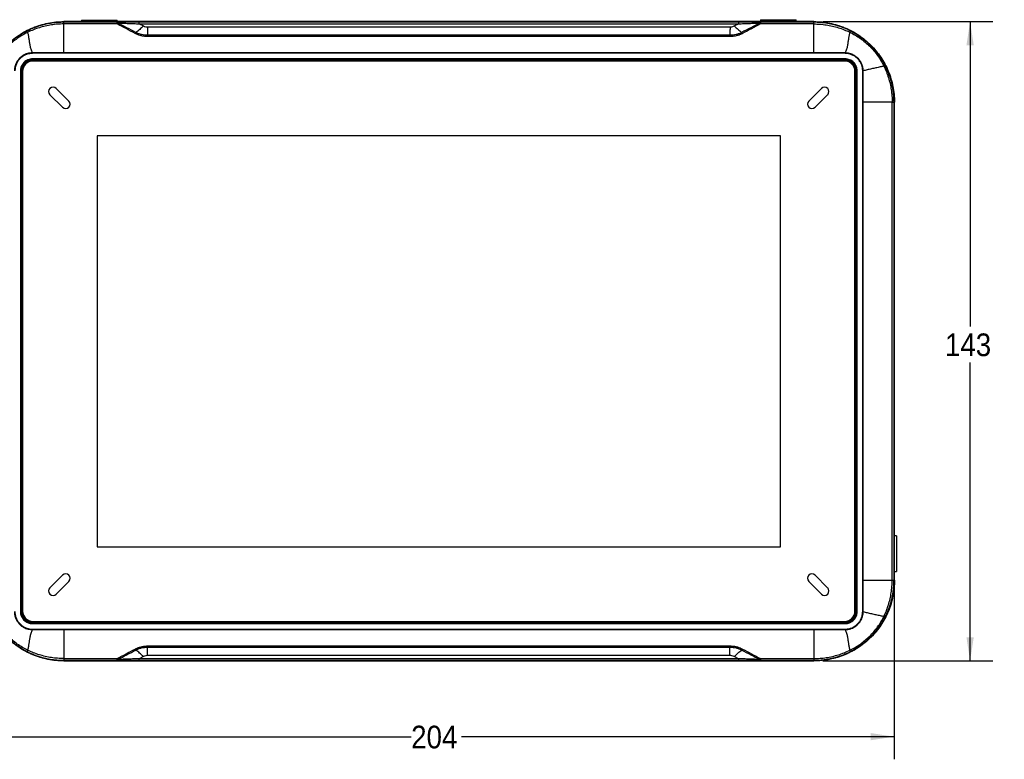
# Model space of a CAD drawing. Extents: x 3 to 428, y 3 to 275.
# Tile 17 of 42: x 79 to 217, y 94 to 198. Entities that reach past the tile are written whole.
import ezdxf

# ---------------------------------------------------------------- set-up
doc = ezdxf.new("R2010")
doc.units = 0
doc.linetypes.add('SLD-SOLID', pattern=[0])
doc.layers.get('0').update_dxf_attribs({"linetype": 'CONTINUOUS'})
doc.layers.add('DIMENSION', color=7, linetype='SLD-SOLID')
doc.styles.add('SLDTEXTSTYLE1', font='Gothic.ttf', dxfattribs={"width": 0.913})
doc.dimstyles.new('SLDDIMSTYLE0', dxfattribs={"dimtxt": 3.175, "dimasz": 3.302, "dimexe": 0, "dimexo": 0.0625, "dimgap": 0.79375, "dimtad": 0, "dimtih": 1, "dimtoh": 1, "dimdec": 0, "dimlfac": 1.6, "dimrnd": 1e-09, "dimzin": 12, "dimdsep": 46, "dimtxsty": 'SLDTEXTSTYLE1', "dimsah": 1, "dimcen": 0.09, "dimadec": 0, "dimazin": 0, "dimtfac": 1, "dimtdec": 0, "dimtofl": 0, "dimtmove": 0, "dimatfit": 3, "dimfxl": 1, "dimtolj": 1, "dimtzin": 12, "dimarcsym": 0})

# ---------------------------------------------------------------- blocks, each defined once
blk = doc.blocks.new('_D')
at = {"layer": 'DIMENSION'}
for p, q in [((74.08, 185.2), (74.08, 94.36)), ((201.7, 185.2), (201.7, 94.36)), ((74.08, 97.53), (134.02, 97.53)), ((201.7, 97.53), (141.05, 97.53))]:
    blk.add_line(p, q, dxfattribs=at)
for points in [[(74.08, 97.53), (77.38, 97.03), (77.38, 98.04)], [(201.7, 97.53), (198.4, 98.04), (198.4, 97.03)]]:
    blk.add_solid(points, dxfattribs=at)
at = {"layer": 'DIMENSION', "insert": (134.02, 99.07), "char_height": 3.175, "attachment_point": 1, "style": 'SLDTEXTSTYLE1'}
blk.add_mtext('204', dxfattribs=at)
blk = doc.blocks.new('_D_1')
at = {"layer": 'DIMENSION'}
for p, q in [((191.72, 197.76), (215.52, 197.76)), ((212.34, 197.76), (212.34, 155.03)), ((212.34, 108.15), (212.34, 149.99)), ((191.72, 108.15), (215.52, 108.15))]:
    blk.add_line(p, q, dxfattribs=at)
for points in [[(212.34, 197.76), (211.83, 194.46), (212.85, 194.46)], [(212.34, 108.15), (212.85, 111.45), (211.83, 111.45)]]:
    blk.add_solid(points, dxfattribs=at)
at = {"layer": 'DIMENSION', "insert": (208.82, 154.05), "char_height": 3.175, "attachment_point": 1, "style": 'SLDTEXTSTYLE1'}
blk.add_mtext('143', dxfattribs=at)

msp = doc.modelspace()

# ---------------------------------------------------------------- linework, layer by layer
at = {"color": 7, "linetype": 'SLD-SOLID'}
for p, q in [((85.33, 197.76), (85.33, 197.73)), ((190.45, 197.76), (85.33, 197.76)), ((85.33, 197.73), (190.45, 197.73)), ((85.33, 197.72), (190.45, 197.72)), ((85.33, 197.69), (85.33, 197.72)), ((92.81, 197.69), (85.33, 197.69)), ((92.81, 197.44), (85.33, 197.44)), ((87.83, 197.97), (92.83, 197.97)), ((87.83, 197.97), (87.83, 197.76)), ((92.81, 197.44), (92.81, 197.62)), ((92.92, 197.56), (92.81, 197.44)), ((92.83, 197.76), (92.83, 197.97)), ((179.87, 197.71), (95.91, 197.71)), ((95.91, 197.45), (96.51, 197.16)), ((95.91, 197.45), (179.87, 197.45)), ((179.27, 197.16), (179.87, 197.45)), ((182.98, 197.44), (182.87, 197.56)), ((182.95, 198.03), (187.95, 198.03)), ((182.95, 198.03), (182.95, 197.76)), ((190.45, 197.69), (182.98, 197.69)), ((190.45, 197.44), (182.98, 197.44)), ((187.95, 197.76), (187.95, 198.03)), ((190.45, 197.73), (190.45, 197.76)), ((190.45, 197.72), (190.45, 197.69)), ((190.45, 193.37), (190.45, 197.44)), ((95.33, 196.1), (95.44, 196.24)), ((97.09, 197.02), (178.7, 197.02)), ((180.45, 196.1), (180.34, 196.24)), ((97.09, 195.67), (97.09, 195.84)), ((178.69, 195.84), (97.09, 195.84)), ((178.69, 195.67), (97.09, 195.67)), ((178.69, 195.67), (178.69, 195.84)), ((85.33, 193.37), (80.94, 193.38)), ((85.33, 193.32), (80.94, 193.31)), ((190.45, 193.37), (85.33, 193.37)), ((85.33, 193.32), (85.33, 193.37)), ((190.45, 193.32), (85.33, 193.32)), ((194.84, 193.38), (190.45, 193.37)), ((190.45, 193.32), (190.45, 193.37)), ((194.84, 193.31), (190.45, 193.32)), ((194.83, 192.54), (80.95, 192.54)), ((80.95, 192.54), (80.95, 192.41)), ((80.95, 192.41), (194.83, 192.41)), ((80.95, 192.41), (80.95, 192.41)), ((80.95, 192.41), (194.83, 192.41)), ((80.95, 192.29), (80.95, 192.41)), ((194.83, 192.29), (80.95, 192.29)), ((194.77, 192.23), (81.01, 192.23)), ((194.83, 192.41), (194.83, 192.54)), ((194.83, 192.41), (194.83, 192.41)), ((194.83, 192.41), (194.83, 192.29)), ((79.26, 190.85), (79.26, 115.07)), ((79.39, 190.85), (79.26, 190.85)), ((79.39, 115.07), (79.39, 190.85)), ((79.39, 190.85), (79.39, 190.85)), ((79.39, 115.07), (79.39, 190.85)), ((79.39, 190.85), (79.51, 190.85)), ((79.51, 190.85), (79.51, 115.07)), ((79.57, 190.79), (79.57, 115.13)), ((196.21, 115.13), (196.21, 190.79)), ((196.39, 190.85), (196.27, 190.85)), ((196.27, 115.07), (196.27, 190.85)), ((196.39, 190.85), (196.39, 115.07)), ((196.39, 190.85), (196.52, 190.85)), ((196.39, 190.85), (196.39, 190.85)), ((196.39, 190.85), (196.39, 115.07)), ((196.52, 115.07), (196.52, 190.85)), ((197.31, 186.47), (197.29, 190.85)), ((197.35, 186.47), (197.36, 190.85)), ((86.05, 186.63), (84.29, 188.4)), ((191.5, 188.4), (189.73, 186.63)), ((83.4, 187.51), (85.17, 185.75)), ((190.61, 185.75), (192.38, 187.51)), ((197.31, 119.45), (197.31, 186.47)), ((197.31, 186.47), (197.35, 186.47)), ((197.35, 119.45), (197.35, 186.47)), ((201.42, 119.45), (201.42, 186.47)), ((201.68, 119.45), (201.68, 186.47)), ((201.68, 186.47), (201.7, 186.47)), ((201.7, 186.47), (201.7, 119.45)), ((201.71, 186.47), (201.71, 119.45)), ((201.75, 186.47), (201.71, 186.47)), ((201.75, 119.45), (201.75, 186.47)), ((185.75, 181.76), (90.04, 181.76)), ((90.04, 181.76), (90.04, 124.15)), ((185.75, 124.15), (185.75, 181.76)), ((202.02, 125.7), (201.75, 125.7)), ((202.02, 125.7), (202.02, 120.7)), ((90.04, 124.15), (185.75, 124.15)), ((85.17, 120.17), (83.4, 118.4)), ((192.38, 118.4), (190.61, 120.17)), ((201.75, 120.7), (202.02, 120.7)), ((84.29, 117.52), (86.05, 119.29)), ((189.73, 119.29), (191.5, 117.52)), ((197.29, 115.06), (197.31, 119.45)), ((197.31, 119.45), (197.35, 119.45)), ((197.36, 115.06), (197.35, 119.45)), ((197.35, 119.45), (201.42, 119.45)), ((201.7, 119.45), (201.68, 119.45)), ((201.71, 119.45), (201.75, 119.45)), ((79.39, 115.07), (79.26, 115.07)), ((79.39, 115.07), (79.39, 115.07)), ((79.39, 115.07), (79.51, 115.07)), ((196.39, 115.07), (196.27, 115.07)), ((196.39, 115.07), (196.52, 115.07)), ((196.39, 115.07), (196.39, 115.07)), ((80.95, 113.51), (80.95, 113.63)), ((80.95, 113.63), (194.83, 113.63)), ((80.95, 113.5), (80.95, 113.51)), ((194.83, 113.51), (80.95, 113.51)), ((80.95, 113.5), (80.95, 113.38)), ((194.83, 113.5), (80.95, 113.5)), ((80.95, 113.38), (194.83, 113.38)), ((81.01, 113.69), (194.77, 113.69)), ((194.83, 113.51), (194.83, 113.63)), ((194.83, 113.5), (194.83, 113.51)), ((194.83, 113.5), (194.83, 113.38)), ((80.94, 112.61), (85.33, 112.59)), ((80.94, 112.54), (85.33, 112.55)), ((85.33, 112.59), (190.45, 112.59)), ((85.33, 112.59), (85.33, 112.55)), ((85.33, 112.55), (85.33, 108.48)), ((85.33, 112.55), (190.45, 112.55)), ((190.45, 112.59), (194.84, 112.61)), ((190.45, 112.59), (190.45, 112.55)), ((190.45, 112.55), (194.84, 112.54)), ((95.33, 109.81), (95.44, 109.68)), ((97.09, 110.25), (178.69, 110.25)), ((97.09, 110.25), (97.09, 110.08)), ((97.09, 110.08), (178.69, 110.08)), ((178.69, 110.25), (178.69, 110.08)), ((180.45, 109.81), (180.34, 109.68)), ((85.33, 108.48), (92.81, 108.48)), ((85.33, 108.22), (92.81, 108.22)), ((85.33, 108.2), (85.33, 108.22)), ((190.45, 108.2), (85.33, 108.2)), ((190.45, 108.19), (85.33, 108.19)), ((85.33, 108.19), (85.33, 108.15)), ((85.33, 108.15), (190.45, 108.15)), ((92.81, 108.48), (92.92, 108.36)), ((92.81, 108.22), (92.81, 108.29)), ((96.51, 108.75), (95.91, 108.46)), ((179.87, 108.46), (95.91, 108.46)), ((95.91, 108.21), (179.87, 108.21)), ((178.7, 108.9), (97.09, 108.9)), ((179.87, 108.46), (179.27, 108.75)), ((182.87, 108.36), (182.98, 108.48)), ((182.98, 108.48), (190.45, 108.48)), ((182.98, 108.48), (182.98, 108.29)), ((182.98, 108.22), (190.45, 108.22)), ((190.45, 108.22), (190.45, 108.2)), ((190.45, 108.15), (190.45, 108.19))]:
    msp.add_line(p, q, dxfattribs=at)
at = {"color": 8, "linetype": 'SLD-SOLID'}
for p, q in [((95.91, 197.71), (95.6, 197.71)), ((180.18, 197.71), (179.87, 197.71)), ((80.19, 196.45), (79.82, 196.24)), ((195.96, 196.24), (195.59, 196.45)), ((200.42, 191.62), (200.36, 191.73)), ((200.36, 114.18), (200.42, 114.29)), ((79.82, 109.67), (80.19, 109.47)), ((195.59, 109.47), (195.97, 109.67)), ((95.6, 108.21), (95.91, 108.21)), ((179.87, 108.21), (180.18, 108.21))]:
    msp.add_line(p, q, dxfattribs=at)
at = {"color": 7, "linetype": 'SLD-SOLID'}
for centre, radius, start, end in [((80.95, 190.85), 1.57, 90, 180), ((80.95, 190.85), 1.56, 90, 180), ((81.01, 190.79), 1.44, 90, 180), ((194.77, 190.79), 1.44, 0, 90), ((194.83, 190.85), 1.57, 0, 90), ((194.83, 190.85), 1.56, 0, 90), ((83.84, 187.95), 0.625, 45, 225), ((191.94, 187.95), 0.625, 315, 135), ((85.61, 186.19), 0.625, 225, 45), ((190.17, 186.19), 0.625, 135, 315), ((85.61, 119.73), 0.625, 315, 135), ((190.17, 119.73), 0.625, 45, 225), ((83.84, 117.96), 0.625, 135, 315), ((191.94, 117.96), 0.625, 225, 45), ((80.95, 115.07), 1.57, 180, 270), ((80.95, 115.07), 1.56, 180, 270), ((81.01, 115.13), 1.44, 180, 270), ((194.77, 115.13), 1.44, 270, 0), ((194.83, 115.07), 1.57, 270, 0), ((194.83, 115.07), 1.56, 270, 360)]:
    msp.add_arc(centre, radius, start, end, dxfattribs=at)
for points, knots in [([(74.04, 186.47), (74.05, 186.84), (74.07, 187.58), (74.24, 188.68), (74.51, 189.77), (74.88, 190.81), (75.36, 191.81), (75.93, 192.76), (76.58, 193.64), (77.31, 194.45), (78.12, 195.19), (79.01, 195.85), (79.97, 196.43), (80.98, 196.91), (82.03, 197.29), (83.11, 197.56), (84.21, 197.73), (84.96, 197.75), (85.33, 197.76)], [0, 0, 0, 0, 0.062723, 0.125447, 0.188167, 0.250879, 0.313594, 0.375198, 0.436803, 0.498402, 0.559999, 0.622861, 0.685721, 0.748573, 0.811422, 0.874279, 0.93714, 1, 1, 1, 1]), ([(74.08, 186.47), (74.09, 186.79), (74.1, 187.42), (74.23, 188.36), (74.42, 189.29), (74.7, 190.2), (75.05, 191.08), (75.48, 191.93), (75.97, 192.74), (76.53, 193.5), (77.15, 194.22), (77.84, 194.88), (78.57, 195.48), (79.35, 196.02), (80.18, 196.49), (81.04, 196.88), (81.93, 197.21), (82.81, 197.45), (83.67, 197.61), (84.5, 197.7), (85.05, 197.71), (85.33, 197.72)], [0, 0, 0, 0, 0.053553, 0.107298, 0.161044, 0.214599, 0.268157, 0.321906, 0.375658, 0.42922, 0.48282, 0.536613, 0.590408, 0.644011, 0.697561, 0.751303, 0.805045, 0.858596, 0.90571, 0.952888, 1, 1, 1, 1]), ([(85.33, 197.72), (84.96, 197.71), (84.22, 197.69), (83.13, 197.52), (82.06, 197.25), (81.02, 196.88), (80.02, 196.41), (79.07, 195.84), (78.18, 195.18), (77.36, 194.44), (76.62, 193.62), (75.96, 192.73), (75.39, 191.78), (74.92, 190.78), (74.55, 189.74), (74.28, 188.67), (74.11, 187.57), (74.09, 186.84), (74.08, 186.47)], [0, 0, 0, 0, 0.062415, 0.125005, 0.187616, 0.25, 0.312405, 0.374999, 0.437614, 0.5, 0.562405, 0.625001, 0.687615, 0.75, 0.812404, 0.874995, 0.937595, 1, 1, 1, 1]), ([(82.67, 197.37), (82.64, 197.37), (82.48, 197.33), (81.98, 197.19), (81.17, 196.92), (80.52, 196.61), (80.19, 196.45)], [0, 0, 0, 0, 0.039902, 0.18376, 0.588166, 1, 1, 1, 1]), ([(85.33, 197.44), (85.04, 197.43), (84.46, 197.42), (83.6, 197.31), (82.75, 197.15), (81.91, 196.92), (81.09, 196.64), (80.56, 196.39), (80.3, 196.27)], [0, 0, 0, 0, 0.166618, 0.333274, 0.49981, 0.666383, 0.83315, 1, 1, 1, 1]), ([(85.33, 197.44), (85.33, 197.47), (85.33, 197.55), (85.33, 197.63), (85.33, 197.68), (85.33, 197.69), (85.33, 197.69)], [0, 0, 0, 0, 0.24667, 0.499996, 0.753324, 1, 1, 1, 1]), ([(85.33, 193.37), (85.33, 193.73), (85.33, 194.44), (85.33, 195.48), (85.33, 196.48), (85.33, 197.12), (85.33, 197.44)], [0, 0, 0, 0, 0.25, 0.5, 0.75, 1, 1, 1, 1]), ([(95.6, 197.71), (95.41, 197.71), (94.95, 197.7), (94.25, 197.7), (93.5, 197.7), (93.03, 197.7), (92.81, 197.69)], [0, 0, 0, 0, 0.200831, 0.487349, 0.753184, 1, 1, 1, 1]), ([(92.92, 197.56), (92.9, 197.6), (92.87, 197.67), (92.83, 197.69), (92.81, 197.69)], [0, 0, 0, 0, 0.493661, 1, 1, 1, 1]), ([(92.81, 197.62), (92.81, 197.64), (92.81, 197.68), (92.81, 197.69), (92.81, 197.69)], [0, 0, 0, 0, 0.500001, 1, 1, 1, 1]), ([(95.33, 196.1), (94.91, 196.33), (94.06, 196.77), (93.22, 197.22), (92.81, 197.44)], [0, 0, 0, 0, 0.501832, 1, 1, 1, 1]), ([(95.44, 196.24), (95.02, 196.46), (94.17, 196.9), (93.34, 197.34), (92.92, 197.56)], [0, 0, 0, 0, 0.499975, 1, 1, 1, 1]), ([(92.92, 197.56), (93.16, 197.55), (93.65, 197.54), (94.4, 197.51), (95.15, 197.49), (95.66, 197.46), (95.91, 197.45)], [0, 0, 0, 0, 0.248271, 0.497867, 0.748515, 1, 1, 1, 1]), ([(95.91, 197.45), (95.91, 197.49), (95.91, 197.56), (95.91, 197.64), (95.91, 197.69), (95.91, 197.7), (95.91, 197.71)], [0, 0, 0, 0, 0.250001, 0.500002, 0.75, 1, 1, 1, 1]), ([(179.87, 197.71), (179.87, 197.7), (179.87, 197.69), (179.87, 197.64), (179.87, 197.56), (179.87, 197.49), (179.87, 197.45)], [0, 0, 0, 0, 0.25, 0.499998, 0.749999, 1, 1, 1, 1]), ([(179.87, 197.45), (180.13, 197.46), (180.63, 197.49), (181.39, 197.51), (182.13, 197.54), (182.62, 197.55), (182.87, 197.56)], [0, 0, 0, 0, 0.251485, 0.502132, 0.751733, 1, 1, 1, 1]), ([(182.98, 197.69), (182.75, 197.7), (182.28, 197.7), (181.54, 197.7), (180.83, 197.7), (180.37, 197.71), (180.18, 197.71)], [0, 0, 0, 0, 0.246815, 0.512647, 0.799164, 1, 1, 1, 1]), ([(182.87, 197.56), (182.45, 197.34), (181.61, 196.9), (180.76, 196.46), (180.34, 196.24)], [0, 0, 0, 0, 0.500026, 1, 1, 1, 1]), ([(182.98, 197.44), (182.56, 197.22), (181.72, 196.77), (180.87, 196.33), (180.45, 196.1)], [0, 0, 0, 0, 0.498229, 1, 1, 1, 1]), ([(182.98, 197.69), (182.96, 197.69), (182.92, 197.67), (182.88, 197.6), (182.87, 197.56)], [0, 0, 0, 0, 0.499996, 1, 1, 1, 1]), ([(182.98, 197.69), (182.98, 197.69), (182.98, 197.68), (182.98, 197.64), (182.98, 197.62)], [0, 0, 0, 0, 0.499998, 1, 1, 1, 1]), ([(182.98, 197.62), (182.98, 197.6), (182.98, 197.55), (182.98, 197.47), (182.98, 197.44)], [0, 0, 0, 0, 0.500005, 1, 1, 1, 1]), ([(190.45, 197.76), (190.82, 197.75), (191.57, 197.73), (192.67, 197.56), (193.75, 197.29), (194.8, 196.92), (195.8, 196.44), (196.74, 195.87), (197.62, 195.22), (198.43, 194.49), (199.17, 193.67), (199.84, 192.79), (200.41, 191.83), (200.9, 190.82), (201.27, 189.77), (201.54, 188.69), (201.72, 187.59), (201.74, 186.84), (201.75, 186.47)], [0, 0, 0, 0, 0.062723, 0.125447, 0.188167, 0.250879, 0.313594, 0.375198, 0.436803, 0.498401, 0.559999, 0.62286, 0.685721, 0.748573, 0.811422, 0.874279, 0.93714, 1, 1, 1, 1]), ([(190.45, 197.72), (190.77, 197.71), (191.4, 197.7), (192.34, 197.57), (193.27, 197.37), (194.18, 197.1), (195.06, 196.75), (195.91, 196.32), (196.72, 195.83), (197.49, 195.27), (198.2, 194.65), (198.86, 193.96), (199.46, 193.23), (200, 192.45), (200.47, 191.62), (200.87, 190.76), (201.19, 189.87), (201.43, 188.99), (201.59, 188.13), (201.69, 187.3), (201.7, 186.75), (201.7, 186.47)], [0, 0, 0, 0, 0.053553, 0.107298, 0.161044, 0.214599, 0.268156, 0.321906, 0.375658, 0.42922, 0.48282, 0.536613, 0.590407, 0.644011, 0.697561, 0.751303, 0.805045, 0.858595, 0.90571, 0.952888, 1, 1, 1, 1]), ([(201.7, 186.47), (201.69, 186.84), (201.67, 187.57), (201.5, 188.67), (201.24, 189.74), (200.86, 190.78), (200.39, 191.78), (199.82, 192.73), (199.16, 193.62), (198.42, 194.44), (197.6, 195.18), (196.71, 195.84), (195.76, 196.41), (194.77, 196.88), (193.73, 197.25), (192.65, 197.52), (191.56, 197.69), (190.82, 197.71), (190.45, 197.72)], [0, 0, 0, 0, 0.062415, 0.125005, 0.187616, 0.25, 0.312405, 0.374999, 0.437614, 0.5, 0.562405, 0.625001, 0.687615, 0.75, 0.812404, 0.874995, 0.937595, 1, 1, 1, 1]), ([(190.45, 197.44), (190.45, 197.47), (190.45, 197.55), (190.45, 197.63), (190.45, 197.68), (190.45, 197.69), (190.45, 197.69)], [0, 0, 0, 0, 0.249999, 0.5, 0.75, 1, 1, 1, 1]), ([(190.45, 197.44), (190.74, 197.43), (191.32, 197.42), (192.18, 197.31), (193.04, 197.15), (193.88, 196.92), (194.7, 196.64), (195.22, 196.39), (195.49, 196.27)], [0, 0, 0, 0, 0.166614, 0.33327, 0.499799, 0.666381, 0.833148, 1, 1, 1, 1]), ([(195.59, 196.45), (195.48, 196.5), (195.27, 196.61), (194.94, 196.76), (194.6, 196.9), (194.27, 197.03), (193.93, 197.14), (193.55, 197.26), (193.27, 197.33), (193.11, 197.37)], [0, 0, 0, 0, 0.137347, 0.273912, 0.409708, 0.544701, 0.678887, 0.812288, 1, 1, 1, 1]), ([(79.82, 196.24), (79.77, 196.22), (79.55, 196.1), (79.13, 195.83), (78.58, 195.45), (78.04, 195.01), (77.51, 194.53), (77.01, 194.02), (76.53, 193.45), (76.09, 192.85), (75.71, 192.27), (75.5, 191.88), (75.41, 191.71)], [0, 0, 0, 0, 0.022791, 0.120694, 0.229349, 0.339698, 0.446122, 0.561128, 0.675126, 0.793891, 0.910329, 1, 1, 1, 1]), ([(80.3, 196.27), (80.04, 196.14), (79.53, 195.88), (78.82, 195.41), (78.14, 194.89), (77.5, 194.31), (76.92, 193.68), (76.39, 193), (75.92, 192.28), (75.66, 191.78), (75.53, 191.52)], [0, 0, 0, 0, 0.124876, 0.249772, 0.374728, 0.499734, 0.624783, 0.749849, 0.874908, 1, 1, 1, 1]), ([(80.3, 196.27), (80.28, 196.3), (80.25, 196.35), (80.22, 196.4), (80.2, 196.44), (80.2, 196.45), (80.19, 196.45)], [0, 0, 0, 0, 0.247449, 0.500001, 0.75255, 1, 1, 1, 1]), ([(80.94, 193.38), (80.87, 193.55), (80.74, 193.88), (80.63, 194.39), (80.55, 194.88), (80.48, 195.36), (80.41, 195.83), (80.33, 196.12), (80.3, 196.27)], [0, 0, 0, 0, 0.171507, 0.338327, 0.503179, 0.667555, 0.832631, 1, 1, 1, 1]), ([(97.09, 195.67), (97.02, 195.67), (96.88, 195.67), (96.68, 195.69), (96.47, 195.72), (96.26, 195.76), (96, 195.83), (95.68, 195.93), (95.45, 196.05), (95.33, 196.1)], [0, 0, 0, 0, 0.1125, 0.225297, 0.338881, 0.453733, 0.570319, 0.786116, 1, 1, 1, 1]), ([(96.51, 197.16), (96.33, 196.99), (95.97, 196.64), (95.62, 196.37), (95.44, 196.24)], [0, 0, 0, 0, 0.500004, 1, 1, 1, 1]), ([(97.09, 195.84), (96.95, 195.85), (96.66, 195.86), (96.23, 195.94), (95.82, 196.06), (95.57, 196.18), (95.44, 196.24)], [0, 0, 0, 0, 0.249073, 0.499063, 0.749499, 1, 1, 1, 1]), ([(96.51, 197.16), (96.61, 197.12), (96.8, 197.04), (97, 197.03), (97.09, 197.02)], [0, 0, 0, 0, 0.579709, 1, 1, 1, 1]), ([(97.09, 197.02), (97.09, 196.81), (97.09, 196.38), (97.09, 196.02), (97.09, 195.84)], [0, 0, 0, 0, 0.500172, 1, 1, 1, 1]), ([(178.7, 197.02), (178.7, 196.81), (178.69, 196.38), (178.69, 196.02), (178.69, 195.84)], [0, 0, 0, 0, 0.499999, 1, 1, 1, 1]), ([(180.34, 196.24), (180.21, 196.18), (179.96, 196.06), (179.55, 195.94), (179.12, 195.86), (178.84, 195.85), (178.69, 195.84)], [0, 0, 0, 0, 0.25049, 0.500939, 0.750972, 1, 1, 1, 1]), ([(180.45, 196.1), (180.4, 196.08), (180.31, 196.03), (180.17, 195.97), (180.03, 195.91), (179.89, 195.86), (179.68, 195.8), (179.41, 195.73), (179.06, 195.68), (178.82, 195.67), (178.69, 195.67)], [0, 0, 0, 0, 0.084585, 0.169196, 0.254022, 0.339249, 0.425062, 0.607435, 0.787926, 1, 1, 1, 1]), ([(178.7, 197.02), (178.78, 197.03), (178.99, 197.04), (179.17, 197.12), (179.27, 197.16)], [0, 0, 0, 0, 0.417687, 1, 1, 1, 1]), ([(179.27, 197.16), (179.46, 196.99), (179.82, 196.65), (180.17, 196.38), (180.34, 196.24)], [0, 0, 0, 0, 0.499998, 1, 1, 1, 1]), ([(195.49, 196.27), (195.45, 196.12), (195.37, 195.83), (195.3, 195.36), (195.23, 194.88), (195.15, 194.39), (195.04, 193.88), (194.91, 193.55), (194.84, 193.38)], [0, 0, 0, 0, 0.167369, 0.332445, 0.496821, 0.661673, 0.828493, 1, 1, 1, 1]), ([(195.49, 196.27), (195.5, 196.3), (195.53, 196.35), (195.56, 196.4), (195.58, 196.44), (195.59, 196.45), (195.59, 196.45)], [0, 0, 0, 0, 0.245282, 0.497069, 0.750368, 1, 1, 1, 1]), ([(195.49, 196.27), (195.74, 196.14), (196.25, 195.88), (196.97, 195.41), (197.64, 194.89), (198.28, 194.31), (198.86, 193.68), (199.39, 193), (199.86, 192.28), (200.13, 191.78), (200.26, 191.52)], [0, 0, 0, 0, 0.124884, 0.249788, 0.37474, 0.499749, 0.624799, 0.74986, 0.874918, 1, 1, 1, 1]), ([(200.36, 191.73), (200.28, 191.89), (200.07, 192.27), (199.81, 192.67), (199.61, 192.96), (199.5, 193.11), (199.4, 193.25), (199.29, 193.39), (199.18, 193.53), (199.06, 193.67), (198.8, 193.98), (198.37, 194.44), (197.73, 195.03), (197.02, 195.58), (196.43, 195.98), (196.07, 196.18), (195.96, 196.24)], [0, 0, 0, 0, 0.085977, 0.199721, 0.226337, 0.25335, 0.280763, 0.308582, 0.336806, 0.36543, 0.394451, 0.525659, 0.662213, 0.805569, 0.942134, 1, 1, 1, 1]), ([(80.94, 193.38), (80.9, 193.37), (80.82, 193.37), (80.69, 193.36), (80.55, 193.35), (80.4, 193.32), (80.25, 193.28), (80.03, 193.21), (79.78, 193.1), (79.57, 192.97), (79.44, 192.88), (79.37, 192.82), (79.31, 192.77), (79.25, 192.72), (79.15, 192.63), (79.02, 192.49), (78.88, 192.31), (78.79, 192.17), (78.73, 192.06), (78.68, 191.96), (78.62, 191.83), (78.55, 191.67), (78.49, 191.44), (78.43, 191.17), (78.43, 190.96), (78.42, 190.85)], [0, 0, 0, 0, 0.029622, 0.062078, 0.09737, 0.1355, 0.176463, 0.220246, 0.308989, 0.382455, 0.407555, 0.430198, 0.450386, 0.468122, 0.4834, 0.553406, 0.619578, 0.651243, 0.681954, 0.711704, 0.740486, 0.787128, 0.845959, 0.916941, 1, 1, 1, 1]), ([(80.94, 193.31), (80.87, 193.31), (80.73, 193.3), (80.52, 193.27), (80.31, 193.23), (80.02, 193.13), (79.73, 192.99), (79.45, 192.8), (79.2, 192.58), (78.93, 192.26), (78.68, 191.83), (78.52, 191.35), (78.5, 191.02), (78.49, 190.85)], [0, 0, 0, 0, 0.055597, 0.110643, 0.165555, 0.220756, 0.352333, 0.417813, 0.483956, 0.611636, 0.740607, 0.87041, 1, 1, 1, 1]), ([(80.94, 193.31), (80.94, 193.32), (80.94, 193.34), (80.94, 193.37), (80.94, 193.38)], [0, 0, 0, 0, 0.498054, 1, 1, 1, 1]), ([(197.36, 190.85), (197.36, 190.93), (197.36, 191.06), (197.33, 191.26), (197.3, 191.42), (197.26, 191.56), (197.22, 191.67), (197.14, 191.9), (197.02, 192.14), (196.85, 192.38), (196.74, 192.51), (196.55, 192.71), (196.31, 192.91), (196.02, 193.09), (195.75, 193.21), (195.45, 193.31), (195.14, 193.36), (194.94, 193.37), (194.84, 193.38)], [0, 0, 0, 0, 0.054941, 0.103701, 0.146255, 0.182584, 0.212673, 0.236528, 0.37008, 0.414124, 0.457888, 0.501389, 0.621437, 0.688641, 0.760561, 0.847831, 0.927657, 1, 1, 1, 1]), ([(194.84, 193.31), (194.84, 193.32), (194.84, 193.34), (194.84, 193.37), (194.84, 193.38)], [0, 0, 0, 0, 0.500008, 1, 1, 1, 1]), ([(197.29, 190.85), (197.29, 190.93), (197.28, 191.08), (197.25, 191.31), (197.2, 191.53), (197.09, 191.83), (196.9, 192.2), (196.58, 192.59), (196.25, 192.86), (195.97, 193.03), (195.68, 193.16), (195.3, 193.28), (195, 193.3), (194.84, 193.31)], [0, 0, 0, 0, 0.059479, 0.118399, 0.177266, 0.236588, 0.369093, 0.501084, 0.630659, 0.695157, 0.760294, 0.880047, 1, 1, 1, 1]), ([(80.95, 192.54), (80.85, 192.53), (80.64, 192.52), (80.37, 192.44), (80.17, 192.35), (79.97, 192.23), (79.75, 192.05), (79.53, 191.78), (79.38, 191.48), (79.28, 191.16), (79.27, 190.95), (79.26, 190.85)], [0, 0, 0, 0, 0.120078, 0.239966, 0.30543, 0.370175, 0.500087, 0.630123, 0.760035, 0.879985, 1, 1, 1, 1]), ([(80.95, 192.29), (80.86, 192.28), (80.68, 192.27), (80.41, 192.19), (80.16, 192.06), (79.93, 191.87), (79.77, 191.68), (79.67, 191.51), (79.6, 191.34), (79.53, 191.12), (79.52, 190.94), (79.51, 190.85)], [0, 0, 0, 0, 0.120021, 0.239964, 0.369865, 0.499914, 0.629815, 0.694561, 0.760032, 0.879906, 1, 1, 1, 1]), ([(196.52, 190.85), (196.51, 190.95), (196.5, 191.16), (196.42, 191.42), (196.33, 191.63), (196.22, 191.83), (196.03, 192.05), (195.76, 192.27), (195.46, 192.42), (195.15, 192.52), (194.94, 192.53), (194.83, 192.54)], [0, 0, 0, 0, 0.120078, 0.239968, 0.305431, 0.370175, 0.500086, 0.630125, 0.760036, 0.879985, 1, 1, 1, 1]), ([(196.27, 190.85), (196.26, 190.94), (196.25, 191.12), (196.17, 191.39), (196.04, 191.64), (195.85, 191.87), (195.66, 192.03), (195.49, 192.13), (195.32, 192.2), (195.1, 192.27), (194.92, 192.28), (194.83, 192.29)], [0, 0, 0, 0, 0.12002, 0.239965, 0.369865, 0.499913, 0.629814, 0.694561, 0.760033, 0.879907, 1, 1, 1, 1]), ([(197.29, 190.85), (197.3, 190.85), (197.33, 190.85), (197.35, 190.85), (197.36, 190.85)], [0, 0, 0, 0, 0.498595, 1, 1, 1, 1]), ([(200.26, 191.52), (200.08, 191.48), (199.72, 191.4), (199.14, 191.27), (198.53, 191.14), (197.93, 191.01), (197.54, 190.9), (197.36, 190.85)], [0, 0, 0, 0, 0.195803, 0.40344, 0.613626, 0.816109, 1, 1, 1, 1]), ([(200.26, 191.52), (200.28, 191.54), (200.33, 191.56), (200.38, 191.59), (200.42, 191.61), (200.42, 191.62), (200.42, 191.62)], [0, 0, 0, 0, 0.247211, 0.499521, 0.752073, 1, 1, 1, 1]), ([(200.26, 191.52), (200.38, 191.26), (200.62, 190.73), (200.91, 189.9), (201.13, 189.06), (201.3, 188.21), (201.4, 187.34), (201.41, 186.76), (201.42, 186.47)], [0, 0, 0, 0, 0.167002, 0.333855, 0.500461, 0.666954, 0.833524, 1, 1, 1, 1]), ([(201.44, 188.78), (201.42, 188.85), (201.39, 189), (201.34, 189.21), (201.28, 189.42), (201.18, 189.78), (201.02, 190.29), (200.75, 190.96), (200.54, 191.4), (200.42, 191.62)], [0, 0, 0, 0, 0.073718, 0.1463, 0.217736, 0.288023, 0.514416, 0.751764, 1, 1, 1, 1]), ([(201.42, 186.47), (201.1, 186.47), (200.47, 186.47), (199.46, 186.47), (198.43, 186.47), (197.71, 186.47), (197.35, 186.47)], [0, 0, 0, 0, 0.25, 0.5, 0.75, 1, 1, 1, 1]), ([(201.42, 186.47), (201.46, 186.47), (201.53, 186.47), (201.61, 186.47), (201.67, 186.47), (201.67, 186.47), (201.68, 186.47)], [0, 0, 0, 0, 0.249999, 0.5, 0.75, 1, 1, 1, 1]), ([(85.33, 108.15), (84.96, 108.16), (84.22, 108.18), (83.11, 108.35), (82.03, 108.62), (80.99, 109), (79.99, 109.48), (79.04, 110.04), (78.16, 110.69), (77.35, 111.43), (76.61, 112.24), (75.95, 113.13), (75.37, 114.09), (74.89, 115.09), (74.51, 116.14), (74.24, 117.23), (74.07, 118.33), (74.05, 119.07), (74.04, 119.45)], [0, 0, 0, 0, 0.062723, 0.125447, 0.188167, 0.250879, 0.313594, 0.375198, 0.436803, 0.498401, 0.559999, 0.62286, 0.685721, 0.748573, 0.811422, 0.874279, 0.93714, 1, 1, 1, 1]), ([(85.33, 108.2), (85.01, 108.2), (84.38, 108.22), (83.44, 108.34), (82.51, 108.54), (81.6, 108.82), (80.72, 109.17), (79.87, 109.59), (79.06, 110.09), (78.3, 110.65), (77.58, 111.27), (76.92, 111.95), (76.32, 112.69), (75.78, 113.47), (75.31, 114.3), (74.92, 115.16), (74.59, 116.05), (74.35, 116.93), (74.19, 117.78), (74.1, 118.61), (74.08, 119.17), (74.08, 119.45)], [0, 0, 0, 0, 0.053553, 0.107298, 0.161044, 0.214599, 0.268156, 0.321906, 0.375658, 0.42922, 0.48282, 0.536613, 0.590407, 0.644011, 0.697561, 0.751303, 0.805045, 0.858595, 0.90571, 0.952888, 1, 1, 1, 1]), ([(74.08, 119.45), (74.09, 119.08), (74.11, 118.34), (74.28, 117.25), (74.55, 116.17), (74.92, 115.13), (75.39, 114.13), (75.96, 113.19), (76.62, 112.3), (77.36, 111.48), (78.18, 110.74), (79.07, 110.08), (80.02, 109.51), (81.02, 109.04), (82.06, 108.66), (83.13, 108.4), (84.22, 108.23), (84.96, 108.21), (85.33, 108.2)], [0, 0, 0, 0, 0.062415, 0.125005, 0.187616, 0.25, 0.312405, 0.374999, 0.437614, 0.5, 0.562405, 0.625001, 0.687615, 0.75, 0.812404, 0.874995, 0.937595, 1, 1, 1, 1]), ([(201.7, 119.45), (201.7, 119.13), (201.68, 118.5), (201.56, 117.56), (201.36, 116.63), (201.08, 115.72), (200.73, 114.84), (200.31, 113.99), (199.81, 113.18), (199.25, 112.41), (198.63, 111.7), (197.95, 111.04), (197.21, 110.44), (196.43, 109.9), (195.6, 109.43), (194.74, 109.03), (193.85, 108.71), (192.97, 108.47), (192.11, 108.31), (191.29, 108.21), (190.73, 108.2), (190.45, 108.2)], [0, 0, 0, 0, 0.053553, 0.107298, 0.161044, 0.214599, 0.268157, 0.321906, 0.375658, 0.42922, 0.48282, 0.536613, 0.590408, 0.644011, 0.697561, 0.751303, 0.805045, 0.858596, 0.90571, 0.952888, 1, 1, 1, 1]), ([(201.75, 119.45), (201.74, 119.07), (201.72, 118.33), (201.54, 117.23), (201.28, 116.15), (200.9, 115.1), (200.42, 114.1), (199.86, 113.16), (199.21, 112.28), (198.47, 111.47), (197.66, 110.73), (196.77, 110.06), (195.81, 109.48), (194.81, 109), (193.76, 108.63), (192.67, 108.36), (191.57, 108.18), (190.83, 108.16), (190.45, 108.15)], [0, 0, 0, 0, 0.062723, 0.125447, 0.188167, 0.250879, 0.313594, 0.375198, 0.436803, 0.498402, 0.559999, 0.622861, 0.685721, 0.748573, 0.811422, 0.874279, 0.93714, 1, 1, 1, 1]), ([(190.45, 108.2), (190.82, 108.21), (191.56, 108.23), (192.65, 108.4), (193.73, 108.66), (194.77, 109.04), (195.76, 109.51), (196.71, 110.08), (197.6, 110.74), (198.42, 111.48), (199.16, 112.3), (199.82, 113.19), (200.39, 114.13), (200.86, 115.13), (201.24, 116.17), (201.5, 117.25), (201.67, 118.34), (201.69, 119.08), (201.7, 119.45)], [0, 0, 0, 0, 0.062415, 0.125005, 0.187616, 0.25, 0.312405, 0.374999, 0.437614, 0.5, 0.562405, 0.625001, 0.687615, 0.75, 0.812404, 0.874995, 0.937595, 1, 1, 1, 1]), ([(200.26, 114.39), (200.38, 114.66), (200.62, 115.19), (200.91, 116.01), (201.13, 116.85), (201.3, 117.71), (201.4, 118.57), (201.41, 119.16), (201.42, 119.45)], [0, 0, 0, 0, 0.167002, 0.333855, 0.500461, 0.666954, 0.833524, 1, 1, 1, 1]), ([(201.42, 119.45), (201.46, 119.45), (201.53, 119.45), (201.61, 119.45), (201.67, 119.45), (201.67, 119.45), (201.68, 119.45)], [0, 0, 0, 0, 0.249999, 0.5, 0.75, 1, 1, 1, 1]), ([(200.42, 114.29), (200.52, 114.48), (200.7, 114.85), (200.88, 115.28), (200.99, 115.57), (201.04, 115.72), (201.09, 115.86), (201.14, 116), (201.18, 116.15), (201.28, 116.48), (201.37, 116.8), (201.42, 117.08), (201.43, 117.12)], [0, 0, 0, 0, 0.210258, 0.4128, 0.464568, 0.515801, 0.566501, 0.616667, 0.666303, 0.715408, 0.961308, 1, 1, 1, 1]), ([(78.42, 115.06), (78.42, 114.99), (78.43, 114.85), (78.45, 114.66), (78.48, 114.5), (78.52, 114.36), (78.56, 114.24), (78.64, 114.01), (78.77, 113.77), (78.94, 113.54), (79.04, 113.4), (79.23, 113.2), (79.47, 113.01), (79.76, 112.83), (80.03, 112.7), (80.33, 112.61), (80.64, 112.55), (80.85, 112.54), (80.94, 112.54)], [0, 0, 0, 0, 0.054941, 0.103701, 0.146255, 0.182584, 0.212673, 0.236528, 0.37008, 0.414124, 0.457888, 0.501389, 0.621437, 0.688641, 0.760561, 0.847831, 0.927657, 1, 1, 1, 1]), ([(78.49, 115.06), (78.49, 114.99), (78.5, 114.83), (78.53, 114.61), (78.59, 114.39), (78.69, 114.09), (78.88, 113.71), (79.2, 113.32), (79.53, 113.05), (79.81, 112.88), (80.1, 112.75), (80.48, 112.63), (80.79, 112.62), (80.94, 112.61)], [0, 0, 0, 0, 0.059479, 0.118399, 0.177266, 0.236588, 0.369093, 0.501084, 0.630659, 0.695157, 0.760294, 0.880047, 1, 1, 1, 1]), ([(79.26, 115.07), (79.27, 114.96), (79.28, 114.75), (79.36, 114.49), (79.45, 114.29), (79.57, 114.09), (79.75, 113.87), (80.02, 113.65), (80.32, 113.49), (80.64, 113.4), (80.85, 113.39), (80.95, 113.38)], [0, 0, 0, 0, 0.120078, 0.239968, 0.305431, 0.370175, 0.500086, 0.630125, 0.760036, 0.879985, 1, 1, 1, 1]), ([(79.51, 115.07), (79.52, 114.98), (79.53, 114.8), (79.61, 114.53), (79.74, 114.27), (79.93, 114.05), (80.12, 113.89), (80.29, 113.79), (80.46, 113.71), (80.68, 113.65), (80.86, 113.64), (80.95, 113.63)], [0, 0, 0, 0, 0.12002, 0.239965, 0.369865, 0.499913, 0.629814, 0.694561, 0.760033, 0.879907, 1, 1, 1, 1]), ([(194.83, 113.38), (194.94, 113.39), (195.15, 113.4), (195.41, 113.48), (195.61, 113.57), (195.81, 113.68), (196.03, 113.87), (196.25, 114.14), (196.41, 114.44), (196.5, 114.75), (196.51, 114.96), (196.52, 115.07)], [0, 0, 0, 0, 0.120078, 0.239966, 0.30543, 0.370175, 0.500087, 0.630123, 0.760035, 0.879985, 1, 1, 1, 1]), ([(194.83, 113.63), (194.92, 113.64), (195.1, 113.65), (195.37, 113.73), (195.63, 113.86), (195.85, 114.05), (196.01, 114.24), (196.11, 114.41), (196.19, 114.58), (196.25, 114.8), (196.26, 114.98), (196.27, 115.07)], [0, 0, 0, 0, 0.120021, 0.239964, 0.369865, 0.499914, 0.629815, 0.694561, 0.760032, 0.879906, 1, 1, 1, 1]), ([(194.84, 112.61), (194.91, 112.61), (195.05, 112.61), (195.26, 112.64), (195.47, 112.69), (195.77, 112.78), (196.06, 112.93), (196.33, 113.12), (196.59, 113.34), (196.86, 113.65), (197.1, 114.09), (197.26, 114.56), (197.28, 114.9), (197.29, 115.06)], [0, 0, 0, 0, 0.055597, 0.110643, 0.165555, 0.220756, 0.352333, 0.417813, 0.483956, 0.611636, 0.740607, 0.87041, 1, 1, 1, 1]), ([(194.84, 112.54), (194.88, 112.54), (194.96, 112.54), (195.09, 112.55), (195.23, 112.57), (195.38, 112.6), (195.54, 112.64), (195.75, 112.71), (196, 112.82), (196.21, 112.95), (196.34, 113.04), (196.41, 113.09), (196.48, 113.14), (196.53, 113.19), (196.63, 113.28), (196.77, 113.43), (196.9, 113.61), (196.99, 113.75), (197.05, 113.85), (197.11, 113.96), (197.16, 114.08), (197.23, 114.25), (197.29, 114.47), (197.35, 114.75), (197.36, 114.95), (197.36, 115.06)], [0, 0, 0, 0, 0.029622, 0.062078, 0.09737, 0.1355, 0.176463, 0.220246, 0.308989, 0.382455, 0.407555, 0.430198, 0.450386, 0.468121, 0.4834, 0.553406, 0.619578, 0.651243, 0.681954, 0.711704, 0.740486, 0.787128, 0.845959, 0.916941, 1, 1, 1, 1]), ([(197.29, 115.06), (197.3, 115.06), (197.33, 115.06), (197.35, 115.06), (197.36, 115.06)], [0, 0, 0, 0, 0.499972, 1, 1, 1, 1]), ([(197.36, 115.06), (197.54, 115.01), (197.93, 114.91), (198.53, 114.77), (199.14, 114.64), (199.72, 114.52), (200.08, 114.44), (200.26, 114.39)], [0, 0, 0, 0, 0.183891, 0.386374, 0.59656, 0.804197, 1, 1, 1, 1]), ([(75.42, 114.18), (75.52, 114.01), (75.74, 113.59), (76.16, 112.96), (76.68, 112.28), (77.23, 111.67), (77.78, 111.13), (78.35, 110.65), (78.96, 110.2), (79.46, 109.87), (79.75, 109.71), (79.82, 109.67)], [0, 0, 0, 0, 0.094252, 0.220268, 0.357076, 0.494219, 0.605405, 0.721054, 0.843143, 0.960065, 1, 1, 1, 1]), ([(80.3, 109.64), (80.04, 109.77), (79.53, 110.03), (78.82, 110.51), (78.14, 111.03), (77.5, 111.61), (76.92, 112.24), (76.39, 112.92), (75.92, 113.63), (75.66, 114.14), (75.53, 114.39)], [0, 0, 0, 0, 0.124885, 0.249779, 0.374734, 0.499741, 0.624789, 0.749854, 0.874916, 1, 1, 1, 1]), ([(195.49, 109.64), (195.74, 109.77), (196.25, 110.03), (196.97, 110.51), (197.64, 111.03), (198.28, 111.61), (198.86, 112.24), (199.39, 112.92), (199.86, 113.63), (200.13, 114.14), (200.26, 114.39)], [0, 0, 0, 0, 0.124883, 0.249788, 0.37474, 0.499749, 0.624799, 0.74986, 0.874918, 1, 1, 1, 1]), ([(195.97, 109.67), (196, 109.69), (196.2, 109.8), (196.58, 110.04), (197.09, 110.39), (197.5, 110.7), (197.8, 110.96), (198.01, 111.15), (198.21, 111.34), (198.41, 111.53), (198.6, 111.72), (198.78, 111.92), (199.1, 112.29), (199.53, 112.83), (200, 113.53), (200.25, 113.98), (200.36, 114.18)], [0, 0, 0, 0, 0.017957, 0.109343, 0.207001, 0.308318, 0.352514, 0.396186, 0.43934, 0.481973, 0.524082, 0.56566, 0.606708, 0.755562, 0.893241, 1, 1, 1, 1]), ([(200.26, 114.39), (200.28, 114.38), (200.33, 114.35), (200.38, 114.32), (200.42, 114.3), (200.42, 114.3), (200.42, 114.29)], [0, 0, 0, 0, 0.245102, 0.496664, 0.749944, 1, 1, 1, 1]), ([(80.3, 109.64), (80.33, 109.79), (80.41, 110.09), (80.48, 110.56), (80.55, 111.04), (80.63, 111.53), (80.74, 112.04), (80.87, 112.37), (80.94, 112.54)], [0, 0, 0, 0, 0.167369, 0.332445, 0.496821, 0.661673, 0.828493, 1, 1, 1, 1]), ([(80.94, 112.61), (80.94, 112.59), (80.94, 112.57), (80.94, 112.55), (80.94, 112.54)], [0, 0, 0, 0, 0.500008, 1, 1, 1, 1]), ([(190.45, 112.55), (190.45, 112.19), (190.45, 111.47), (190.45, 110.44), (190.45, 109.43), (190.45, 108.8), (190.45, 108.48)], [0, 0, 0, 0, 0.249999, 0.5, 0.75, 1, 1, 1, 1]), ([(194.84, 112.61), (194.84, 112.59), (194.84, 112.57), (194.84, 112.55), (194.84, 112.54)], [0, 0, 0, 0, 0.498054, 1, 1, 1, 1]), ([(194.84, 112.54), (194.91, 112.37), (195.04, 112.04), (195.15, 111.53), (195.23, 111.04), (195.3, 110.56), (195.37, 110.09), (195.45, 109.79), (195.49, 109.64)], [0, 0, 0, 0, 0.171507, 0.338327, 0.503179, 0.667555, 0.832631, 1, 1, 1, 1]), ([(80.3, 109.64), (80.28, 109.62), (80.25, 109.57), (80.22, 109.51), (80.2, 109.47), (80.2, 109.47), (80.19, 109.47)], [0, 0, 0, 0, 0.245282, 0.497068, 0.750367, 1, 1, 1, 1]), ([(80.19, 109.47), (80.3, 109.41), (80.52, 109.3), (80.86, 109.15), (81.19, 109.01), (81.53, 108.88), (81.87, 108.77), (82.25, 108.65), (82.52, 108.58), (82.67, 108.54)], [0, 0, 0, 0, 0.139032, 0.277278, 0.414736, 0.55139, 0.687227, 0.822273, 1, 1, 1, 1]), ([(85.33, 108.48), (85.04, 108.49), (84.46, 108.5), (83.6, 108.6), (82.75, 108.77), (81.91, 109), (81.09, 109.28), (80.56, 109.52), (80.3, 109.64)], [0, 0, 0, 0, 0.166617, 0.333272, 0.499809, 0.666382, 0.83315, 1, 1, 1, 1]), ([(92.81, 108.48), (93.22, 108.7), (94.06, 109.14), (94.91, 109.59), (95.33, 109.81)], [0, 0, 0, 0, 0.498176, 1, 1, 1, 1]), ([(92.92, 108.36), (93.34, 108.58), (94.17, 109.01), (95.02, 109.45), (95.44, 109.68)], [0, 0, 0, 0, 0.500025, 1, 1, 1, 1]), ([(95.33, 109.81), (95.38, 109.84), (95.47, 109.88), (95.61, 109.94), (95.75, 110), (95.9, 110.05), (96.16, 110.14), (96.56, 110.23), (96.92, 110.24), (97.09, 110.25)], [0, 0, 0, 0, 0.084679, 0.169401, 0.254358, 0.339737, 0.425722, 0.716302, 1, 1, 1, 1]), ([(95.44, 109.68), (95.57, 109.74), (95.82, 109.86), (96.23, 109.98), (96.66, 110.06), (96.95, 110.07), (97.09, 110.08)], [0, 0, 0, 0, 0.250488, 0.500938, 0.750972, 1, 1, 1, 1]), ([(96.51, 108.75), (96.33, 108.93), (95.96, 109.27), (95.62, 109.54), (95.44, 109.68)], [0, 0, 0, 0, 0.499997, 1, 1, 1, 1]), ([(97.09, 108.9), (97.09, 109.11), (97.09, 109.54), (97.09, 109.9), (97.09, 110.08)], [0, 0, 0, 0, 0.499999, 1, 1, 1, 1]), ([(178.69, 110.25), (178.76, 110.25), (178.9, 110.24), (179.11, 110.23), (179.31, 110.2), (179.52, 110.16), (179.79, 110.09), (180.1, 109.98), (180.33, 109.87), (180.45, 109.81)], [0, 0, 0, 0, 0.11245, 0.225234, 0.338839, 0.453748, 0.570428, 0.786083, 1, 1, 1, 1]), ([(178.69, 110.08), (178.83, 110.07), (179.12, 110.06), (179.55, 109.98), (179.96, 109.86), (180.21, 109.74), (180.34, 109.68)], [0, 0, 0, 0, 0.24908, 0.499064, 0.749499, 1, 1, 1, 1]), ([(178.7, 108.9), (178.69, 109.11), (178.69, 109.54), (178.69, 109.9), (178.69, 110.08)], [0, 0, 0, 0, 0.500092, 1, 1, 1, 1]), ([(179.27, 108.75), (179.45, 108.93), (179.82, 109.27), (180.17, 109.54), (180.34, 109.68)], [0, 0, 0, 0, 0.500001, 1, 1, 1, 1]), ([(180.34, 109.68), (180.76, 109.45), (181.61, 109.01), (182.45, 108.58), (182.87, 108.36)], [0, 0, 0, 0, 0.499974, 1, 1, 1, 1]), ([(180.45, 109.81), (180.87, 109.59), (181.72, 109.14), (182.56, 108.7), (182.98, 108.48)], [0, 0, 0, 0, 0.501791, 1, 1, 1, 1]), ([(190.45, 108.48), (190.74, 108.49), (191.32, 108.5), (192.18, 108.6), (193.04, 108.77), (193.88, 109), (194.7, 109.28), (195.22, 109.52), (195.49, 109.64)], [0, 0, 0, 0, 0.166613, 0.33327, 0.499799, 0.66638, 0.833148, 1, 1, 1, 1]), ([(193.11, 108.54), (193.14, 108.55), (193.3, 108.59), (193.81, 108.73), (194.61, 109), (195.26, 109.31), (195.59, 109.47)], [0, 0, 0, 0, 0.041422, 0.185421, 0.589189, 1, 1, 1, 1]), ([(195.49, 109.64), (195.5, 109.62), (195.53, 109.57), (195.56, 109.51), (195.58, 109.47), (195.59, 109.47), (195.59, 109.47)], [0, 0, 0, 0, 0.247448, 0.5, 0.75255, 1, 1, 1, 1]), ([(85.33, 108.48), (85.33, 108.44), (85.33, 108.37), (85.33, 108.29), (85.33, 108.23), (85.33, 108.23), (85.33, 108.22)], [0, 0, 0, 0, 0.249999, 0.5, 0.75, 1, 1, 1, 1]), ([(92.81, 108.29), (92.81, 108.32), (92.81, 108.37), (92.81, 108.44), (92.81, 108.48)], [0, 0, 0, 0, 0.500003, 1, 1, 1, 1]), ([(92.81, 108.22), (92.83, 108.23), (92.87, 108.24), (92.9, 108.32), (92.92, 108.36)], [0, 0, 0, 0, 0.499997, 1, 1, 1, 1]), ([(92.81, 108.22), (93.03, 108.22), (93.5, 108.22), (94.25, 108.21), (94.95, 108.21), (95.41, 108.21), (95.6, 108.21)], [0, 0, 0, 0, 0.24691, 0.512838, 0.799456, 1, 1, 1, 1]), ([(95.91, 108.46), (95.66, 108.45), (95.15, 108.43), (94.4, 108.4), (93.65, 108.38), (93.16, 108.36), (92.92, 108.36)], [0, 0, 0, 0, 0.25149, 0.502142, 0.751743, 1, 1, 1, 1]), ([(95.91, 108.21), (95.91, 108.21), (95.91, 108.22), (95.91, 108.28), (95.91, 108.35), (95.91, 108.43), (95.91, 108.46)], [0, 0, 0, 0, 0.25, 0.499998, 0.749999, 1, 1, 1, 1]), ([(97.09, 108.9), (97, 108.89), (96.8, 108.88), (96.61, 108.8), (96.51, 108.75)], [0, 0, 0, 0, 0.417687, 1, 1, 1, 1]), ([(179.27, 108.75), (179.17, 108.8), (178.99, 108.88), (178.78, 108.89), (178.7, 108.9)], [0, 0, 0, 0, 0.579709, 1, 1, 1, 1]), ([(182.87, 108.36), (182.62, 108.36), (182.13, 108.38), (181.39, 108.4), (180.63, 108.43), (180.13, 108.45), (179.87, 108.46)], [0, 0, 0, 0, 0.248314, 0.497885, 0.748525, 1, 1, 1, 1]), ([(179.87, 108.46), (179.87, 108.43), (179.87, 108.35), (179.87, 108.28), (179.87, 108.22), (179.87, 108.21), (179.87, 108.21)], [0, 0, 0, 0, 0.250001, 0.500002, 0.75, 1, 1, 1, 1]), ([(180.18, 108.21), (180.37, 108.21), (180.83, 108.21), (181.54, 108.21), (182.28, 108.22), (182.75, 108.22), (182.98, 108.22)], [0, 0, 0, 0, 0.200457, 0.487061, 0.753021, 1, 1, 1, 1]), ([(182.87, 108.36), (182.88, 108.32), (182.92, 108.24), (182.96, 108.23), (182.98, 108.22)], [0, 0, 0, 0, 0.500004, 1, 1, 1, 1]), ([(182.98, 108.29), (182.98, 108.27), (182.98, 108.23), (182.98, 108.22), (182.98, 108.22)], [0, 0, 0, 0, 0.5, 1, 1, 1, 1]), ([(190.45, 108.48), (190.45, 108.44), (190.45, 108.37), (190.45, 108.29), (190.45, 108.23), (190.45, 108.23), (190.45, 108.22)], [0, 0, 0, 0, 0.246671, 0.499996, 0.753325, 1, 1, 1, 1])]:
    msp.add_open_spline(points, degree=3, knots=knots, dxfattribs=at)
at = {"color": 8, "linetype": 'SLD-SOLID'}
for points, knots in [([(85.33, 197.69), (85.15, 197.69), (84.81, 197.69), (84.31, 197.65), (83.84, 197.6), (83.39, 197.53), (83.01, 197.45), (82.77, 197.4), (82.67, 197.37)], [0, 0, 0, 0, 0.195275, 0.381701, 0.559295, 0.728125, 0.888209, 1, 1, 1, 1]), ([(193.11, 197.37), (193.05, 197.39), (192.74, 197.47), (192.16, 197.57), (191.33, 197.68), (190.76, 197.69), (190.45, 197.69)], [0, 0, 0, 0, 0.070038, 0.35294, 0.662852, 1, 1, 1, 1]), ([(201.68, 186.47), (201.67, 186.79), (201.66, 187.41), (201.56, 188.11), (201.48, 188.56), (201.45, 188.71), (201.44, 188.78)], [0, 0, 0, 0, 0.412753, 0.803725, 0.902593, 1, 1, 1, 1]), ([(201.43, 117.12), (201.47, 117.34), (201.57, 117.82), (201.66, 118.6), (201.67, 119.16), (201.68, 119.45)], [0, 0, 0, 0, 0.283094, 0.6329, 1, 1, 1, 1]), ([(82.67, 108.54), (82.74, 108.53), (83.05, 108.45), (83.64, 108.34), (84.46, 108.24), (85.03, 108.23), (85.33, 108.22)], [0, 0, 0, 0, 0.07794, 0.358553, 0.665834, 1, 1, 1, 1]), ([(190.45, 108.22), (190.63, 108.22), (190.97, 108.23), (191.47, 108.26), (191.94, 108.32), (192.39, 108.39), (192.78, 108.46), (193.01, 108.52), (193.11, 108.54)], [0, 0, 0, 0, 0.195625, 0.382357, 0.560222, 0.729271, 0.889543, 1, 1, 1, 1])]:
    msp.add_open_spline(points, degree=3, knots=knots, dxfattribs=at)

# ---------------------------------------------------------------- dimensions: what is measured, and where the dimension line sits
at = {"layer": 'DIMENSION'}
dim = msp.add_linear_dim(base=(212.34, 108.15), p1=(190.45, 197.76), p2=(190.45, 108.15), angle=90, dimstyle='SLDDIMSTYLE0', dxfattribs=at)
dim.commit()
dim.dimension.update_dxf_attribs({"geometry": '_D_1', "text_midpoint": (212.34, 152.51), "dimtype": 160})
dim = msp.add_linear_dim(base=(201.7, 97.53), p1=(74.08, 186.47), p2=(201.7, 186.47), dimstyle='SLDDIMSTYLE0', dxfattribs=at)
dim.commit()
dim.dimension.update_dxf_attribs({"geometry": '_D', "text_midpoint": (137.54, 97.53), "dimtype": 160})

doc.saveas('drawing.dxf')
